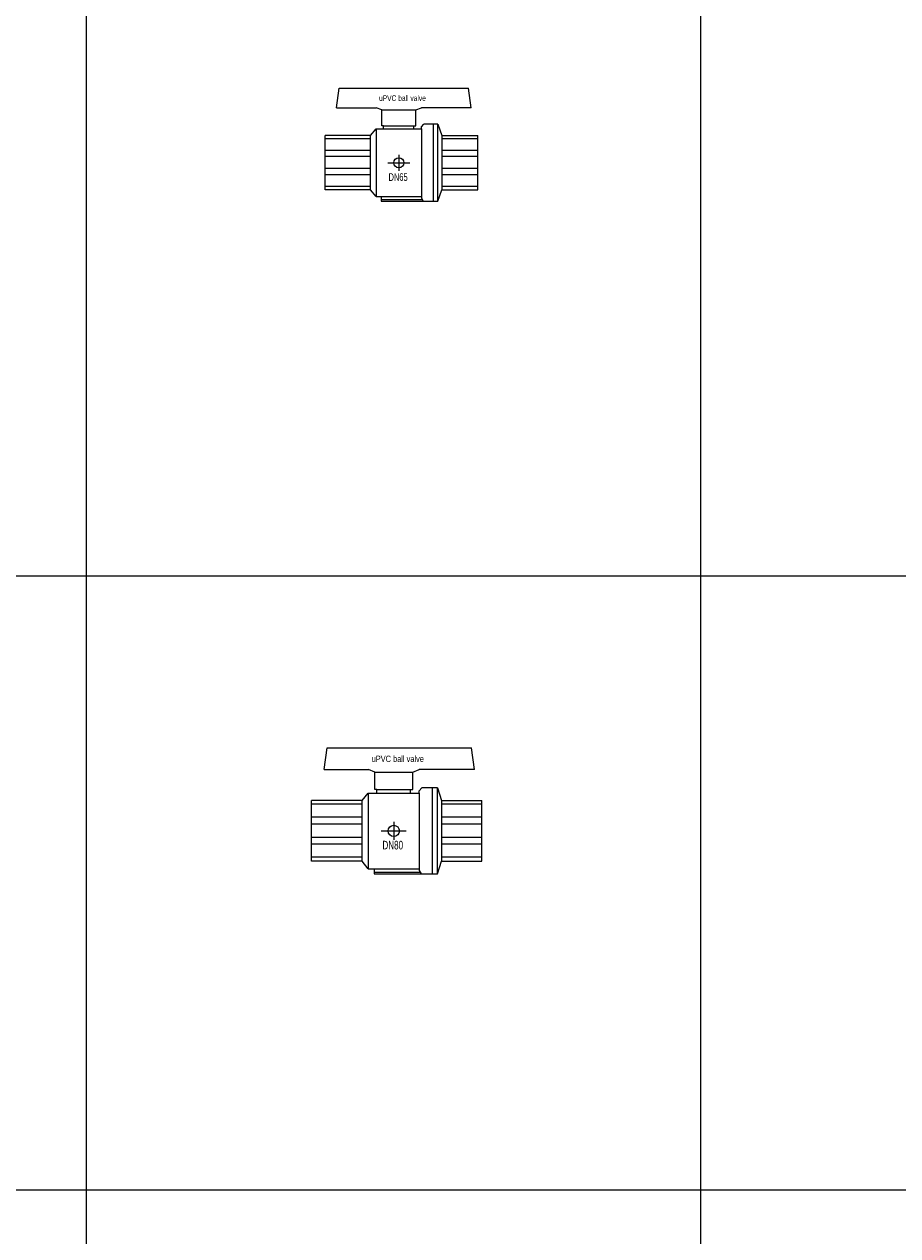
# Model space of a CAD drawing. Header units: millimetres. Extents: x 2339 to 23224, y 1509 to 18979.
# Tile 69 of 124: x 13092 to 14514, y 8134 to 10107. Entities that reach past the tile are written whole.
import ezdxf

# ---------------------------------------------------------------- set-up
doc = ezdxf.new("R2010")
doc.units = ezdxf.units.MM
doc.set_wipeout_variables(frame=1)
doc.layers.get('0').update_dxf_attribs({"lineweight": 0})
doc.styles.add('DISOCP', font='disocp.shx', dxfattribs={"width": 0.6})

# ---------------------------------------------------------------- blocks, each defined once
blk = doc.blocks.new('*U245')
blk.add_line((0, 4.9), (0, -4.9))
blk.add_wipeout([(-29.3, -43.6), (-36.2, -34.9), (-94.9, -34.9), (-94.9, 35.2), (-36.2, 35.2), (-29.3, 43.6), (-19.5, 43.6), (-19.5, 47.6), (-21.9, 47.6), (-21.9, 67.9), (-29.2, 70.7), (-80.1, 70.7), (-76.8, 95.8), (89.9, 95.8), (93.2, 70.7), (29.2, 70.7), (21.9, 67.9), (21.9, 47.6), (19.5, 47.6), (19.5, 43.6), (29.3, 43.6), (29.3, 46.1), (32.3, 49.6), (50.4, 49.6), (55.3, 35.2), (101.5, 35.2), (101.5, -34.9), (55.3, -34.9), (50.4, -49.4), (-22.7, -49.4), (-22.7, -43.6)])
for p, q in [((-80.1, 70.7), (-76.8, 95.8)), ((-76.8, 95.8), (89.9, 95.8)), ((93.2, 70.7), (89.9, 95.8)), ((-80.1, 70.7), (-29.2, 70.7)), ((-21.9, 67.9), (-29.2, 70.7)), ((-21.9, 47.6), (-21.9, 67.9)), ((-21.9, 67.9), (21.9, 67.9)), ((21.9, 67.9), (29.2, 70.7)), ((21.9, 47.6), (21.9, 67.9)), ((93.2, 70.7), (29.2, 70.7)), ((-19.5, 47.6), (-21.9, 47.6)), ((-19.5, 43.6), (-19.5, 47.6)), ((-19.5, 47.6), (19.5, 47.6)), ((19.5, 43.6), (19.5, 47.6)), ((19.5, 47.6), (21.9, 47.6)), ((29.3, 46.1), (32.3, 49.6)), ((50.4, 49.6), (32.3, 49.6)), ((44.7, -49.4), (44.7, 49.6)), ((50.4, 49.6), (55.3, 35.2)), ((50.4, -49.4), (50.4, 49.6)), ((-94.9, -34.9), (-94.9, 35.2)), ((-36.2, 35.2), (-94.9, 35.2)), ((-36.2, 35.2), (-29.3, 43.6)), ((-36.2, -34.9), (-36.2, 35.2)), ((-29.3, 43.6), (29.3, 43.6)), ((-29.3, 43.6), (-29.3, -43.6)), ((29.3, 43.6), (29.3, 46.1)), ((29.3, 43.6), (29.3, -43.6)), ((55.3, 35.2), (101.5, 35.2)), ((55.3, 35.2), (55.3, -34.9)), ((101.5, -34.9), (101.5, 35.2)), ((-36.2, 30.7), (-94.9, 30.7)), ((-36.2, 15.7), (-94.9, 15.7)), ((101.5, 30.7), (55.3, 30.7)), ((101.5, 15.7), (55.3, 15.7)), ((-36.2, 7.9), (-94.9, 7.9)), ((-14.3, 0), (14.3, 0)), ((0, 10.3), (0, -10.3)), ((101.5, 7.9), (55.3, 7.9)), ((-36.2, -7.6), (-94.9, -7.6)), ((-36.2, -15.4), (-94.9, -15.4)), ((101.5, -7.6), (55.3, -7.6)), ((101.5, -15.4), (55.3, -15.4)), ((-36.2, -30.4), (-94.9, -30.4)), ((101.5, -30.4), (55.3, -30.4)), ((-36.2, -34.9), (-94.9, -34.9)), ((-29.3, -43.6), (-36.2, -34.9)), ((-29.3, -43.6), (29.3, -43.6)), ((-22.7, -43.6), (-22.7, -49.4)), ((29.3, -43.6), (29.3, -45.8)), ((29.3, -45.8), (31.5, -49.4)), ((50.4, -49.4), (55.3, -34.9)), ((55.3, -34.9), (101.5, -34.9)), ((-22.7, -47.5), (30.4, -47.5)), ((-22.7, -49.4), (50.4, -49.4))]:
    blk.add_line(p, q)
blk.add_circle((0, 0), 6.52)
at = {"style": 'DISOCP', "width": 0.7}
for s, height, p in [('uPVC ball valve', 7.292, (-25.4, 79.5)), ('DN65', 9.95, (-13.2, -23.4))]:
    blk.add_text(s, height=height, dxfattribs=at).set_placement(p)
blk = doc.blocks.new('*U248')
blk.add_line((0, 4.9), (0, -4.9))
blk.add_wipeout([(-29.3, -43.6), (-36.2, -34.9), (-94.9, -34.9), (-94.9, 35.2), (-36.2, 35.2), (-29.3, 43.6), (-19.5, 43.6), (-19.5, 47.6), (-21.9, 47.6), (-21.9, 67.9), (-29.2, 70.7), (-80.1, 70.7), (-76.8, 95.8), (89.9, 95.8), (93.2, 70.7), (29.2, 70.7), (21.9, 67.9), (21.9, 47.6), (19.5, 47.6), (19.5, 43.6), (29.3, 43.6), (29.3, 46.1), (32.3, 49.6), (50.4, 49.6), (55.3, 35.2), (101.5, 35.2), (101.5, -34.9), (55.3, -34.9), (50.4, -49.4), (-22.7, -49.4), (-22.7, -43.6)])
for p, q in [((-80.1, 70.7), (-76.8, 95.8)), ((-76.8, 95.8), (89.9, 95.8)), ((93.2, 70.7), (89.9, 95.8)), ((-80.1, 70.7), (-29.2, 70.7)), ((-21.9, 67.9), (-29.2, 70.7)), ((21.9, 67.9), (29.2, 70.7)), ((93.2, 70.7), (29.2, 70.7)), ((-21.9, 47.6), (-21.9, 67.9)), ((-21.9, 67.9), (21.9, 67.9)), ((21.9, 47.6), (21.9, 67.9)), ((-36.2, 35.2), (-29.3, 43.6)), ((-29.3, 43.6), (29.3, 43.6)), ((-29.3, 43.6), (-29.3, -43.6)), ((-19.5, 47.6), (-21.9, 47.6)), ((-19.5, 43.6), (-19.5, 47.6)), ((-19.5, 47.6), (19.5, 47.6)), ((19.5, 43.6), (19.5, 47.6)), ((19.5, 47.6), (21.9, 47.6)), ((29.3, 46.1), (32.3, 49.6)), ((29.3, 43.6), (29.3, 46.1)), ((29.3, 43.6), (29.3, -43.6)), ((50.4, 49.6), (32.3, 49.6)), ((44.7, -49.4), (44.7, 49.6)), ((50.4, 49.6), (55.3, 35.2)), ((50.4, -49.4), (50.4, 49.6)), ((-94.9, -34.9), (-94.9, 35.2)), ((-36.2, 35.2), (-94.9, 35.2)), ((-36.2, 30.7), (-94.9, 30.7)), ((-36.2, -34.9), (-36.2, 35.2)), ((55.3, 35.2), (101.5, 35.2)), ((55.3, 35.2), (55.3, -34.9)), ((101.5, 30.7), (55.3, 30.7)), ((101.5, -34.9), (101.5, 35.2)), ((-36.2, 15.7), (-94.9, 15.7)), ((101.5, 15.7), (55.3, 15.7)), ((-36.2, 7.9), (-94.9, 7.9)), ((-14.3, 0), (14.3, 0)), ((0, 10.3), (0, -10.3)), ((101.5, 7.9), (55.3, 7.9)), ((-36.2, -7.6), (-94.9, -7.6)), ((101.5, -7.6), (55.3, -7.6)), ((-36.2, -15.4), (-94.9, -15.4)), ((101.5, -15.4), (55.3, -15.4)), ((-36.2, -30.4), (-94.9, -30.4)), ((-36.2, -34.9), (-94.9, -34.9)), ((-29.3, -43.6), (-36.2, -34.9)), ((50.4, -49.4), (55.3, -34.9)), ((101.5, -30.4), (55.3, -30.4)), ((55.3, -34.9), (101.5, -34.9)), ((-29.3, -43.6), (29.3, -43.6)), ((-22.7, -43.6), (-22.7, -49.4)), ((-22.7, -47.5), (30.4, -47.5)), ((-22.7, -49.4), (50.4, -49.4)), ((29.3, -43.6), (29.3, -45.8)), ((29.3, -45.8), (31.5, -49.4))]:
    blk.add_line(p, q)
blk.add_circle((0, 0), 6.52)
at = {"style": 'DISOCP', "width": 0.7}
for s, height, p in [('uPVC ball valve', 7.292, (-25.4, 79.5)), ('DN80', 9.95, (-13, -21.4))]:
    blk.add_text(s, height=height, dxfattribs=at).set_placement(p)

msp = doc.modelspace()

# ---------------------------------------------------------------- linework, layer by layer
for p, q in [((13193.1, 1508.9), (13193.1, 16868.4)), ((14193.1, 1508.9), (14193.1, 16868.4)), ((2339.1, 9208.9), (19193.1, 9208.9)), ((2339.1, 8208.9), (19193.1, 8208.9))]:
    msp.add_line(p, q)

# ---------------------------------------------------------------- block references
for name, p, xscale, yscale, zscale in [('*U245', (13701.4, 9881.5), 1.265394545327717, 1.265394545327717, 1.265394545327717), ('*U248', (13693.1, 8793.4), 1.411474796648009, 1.411474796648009, 1.411474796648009)]:
    msp.add_blockref(name, p, dxfattribs=dict(xscale=xscale, yscale=yscale, zscale=zscale))

doc.saveas('drawing.dxf')
